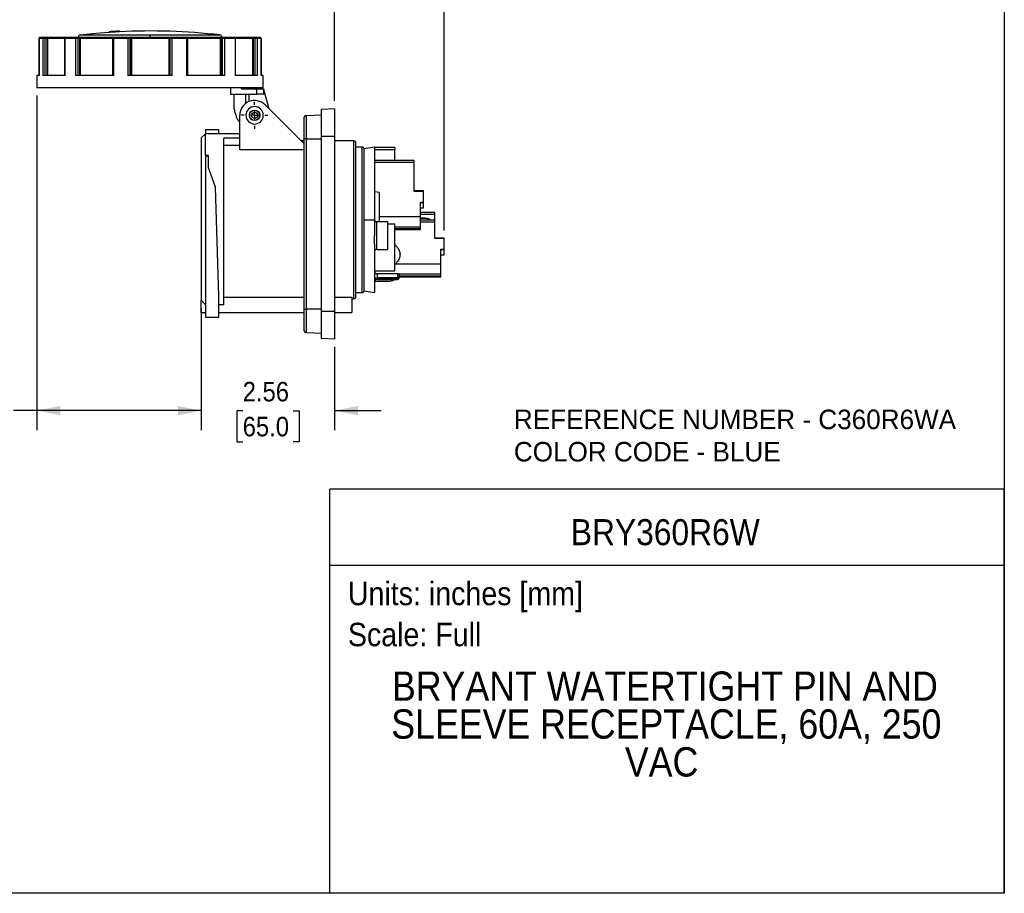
# Model space of a CAD drawing. Header units: inches. Extents: x 0 to 33, y 0 to 25.5.
# Tile 2 of 6: x 14.1 to 33, y 0 to 16.8. Entities that reach past the tile are written whole.
import ezdxf
from ezdxf.enums import TextEntityAlignment as Align

# ---------------------------------------------------------------- set-up
doc = ezdxf.new("R2010")
doc.units = ezdxf.units.IN
doc.header["$LTSCALE"] = 3
doc.header["$MEASUREMENT"] = 0
doc.linetypes.add('SLD-Center', pattern=[0.75, 0.6, -0.05, 0.05, -0.05])
doc.linetypes.add('SLD-Solid', pattern=[0])
doc.layers.add('CENTER', color=40, linetype='SLD-Center')
doc.layers.add('SLD-DEFPOINTS', color=7, linetype='Continuous')
doc.layers.add('DIMENSIONS', color=140, linetype='SLD-Solid', lineweight=25)
doc.layers.add('TEXT', color=140, linetype='SLD-Solid', lineweight=25)
doc.styles.add('SLDTEXTSTYLE0', font='GOTHIC.TTF', dxfattribs={"width": 0.913})
doc.styles.add('SLDTEXTSTYLE1', font='CenturyGothic')
doc.dimstyles.new('SLDDIMSTYLE0', dxfattribs={"dimtxt": 0.375, "dimasz": 0.45, "dimexe": 0, "dimexo": 0.0625, "dimgap": 0.09375, "dimtad": 0, "dimtih": 1, "dimtoh": 1, "dimrnd": 1e-09, "dimzin": 12, "dimdsep": 46, "dimtxsty": 'SLDTEXTSTYLE0', "dimsah": 1, "dimcen": 0.09, "dimadec": 0, "dimazin": 3, "dimtfac": 1, "dimtofl": 0, "dimtmove": 0, "dimatfit": 3, "dimfxl": 0, "dimfrac": 2, "dimtolj": 1, "dimtzin": 12, "dimarcsym": 0})
doc.dimstyles.new('SLDDIMSTYLE1', dxfattribs={"dimtxt": 0.375, "dimasz": 0.45, "dimexe": 0, "dimexo": 0.0625, "dimgap": 0.09375, "dimtad": 0, "dimtih": 1, "dimtoh": 1, "dimrnd": 1e-09, "dimzin": 12, "dimdsep": 46, "dimtxsty": 'SLDTEXTSTYLE0', "dimsah": 1, "dimcen": 0.09, "dimadec": 0, "dimazin": 3, "dimtfac": 1, "dimtmove": 0, "dimatfit": 0, "dimfxl": 0, "dimfrac": 2, "dimtolj": 1, "dimtzin": 12, "dimarcsym": 0})

# ---------------------------------------------------------------- blocks, each defined once
blk = doc.blocks.new('Block2')
at = {"color": 7, "linetype": 'SLD-Solid', "lineweight": 18}
for q in [(33, 25.5), (0, 0)]:
    blk.add_line((33, 0), q, dxfattribs=at)
blk = doc.blocks.new('SW_NOTE_0')
at = {"layer": 'TEXT', "color": 0, "insert": (0, 0.575), "char_height": 0.45, "attachment_point": 1, "style": 'SLDTEXTSTYLE0'}
blk.add_mtext('Scale: Full', dxfattribs=at)
blk = doc.blocks.new('SW_NOTE_0_1')
at = {"layer": 'TEXT', "color": 0, "insert": (0, 0.575), "char_height": 0.45, "attachment_point": 1, "style": 'SLDTEXTSTYLE0'}
blk.add_mtext('Units: inches [mm]', dxfattribs=at)
blk = doc.blocks.new('Block1')
at = {"layer": 'TEXT'}
for p, q in [((33, 7.767), (20.037, 7.767)), ((20.037, 0), (20.037, 7.767)), ((33, 0), (33, 7.767)), ((20.037, 6.307), (33, 6.307)), ((33, 0), (20.037, 0))]:
    blk.add_line(p, q, dxfattribs=at)
for name, p in [('SW_NOTE_0_1', (20.384, 5.41)), ('SW_NOTE_0', (20.384, 4.622))]:
    blk.add_blockref(name, p, dxfattribs=at)
at = {"layer": 'TEXT', "color": 140, "style": 'SLDTEXTSTYLE0', "width": 0.913}
for tag, height, p in [('AUTOATTR0', 0.5, (24.669, 6.538)), ('AUTOATTR1_0', 0.562, (21.231, 3.53)), ('AUTOATTR1_1', 0.562, (21.218, 2.803)), ('AUTOATTR1_2', 0.562, (25.708, 2.075))]:
    blk.add_attdef(tag, text='', height=height, dxfattribs=at).set_placement(p, align=Align.BOTTOM_LEFT)
blk = doc.blocks.new('SW_NOTE_0_2')
at = {"layer": 'TEXT', "color": 0, "char_height": 0.375, "attachment_point": 1, "style": 'SLDTEXTSTYLE1'}
for s, insert in [('REFERENCE NUMBER - C360R6WA', (0, 0.483)), ('COLOR CODE - BLUE', (0, -0.138))]:
    blk.add_mtext(s, dxfattribs=dict(at, insert=insert))
blk = doc.blocks.new('_D_7')
at = {"layer": 'DIMENSIONS'}
for p, q in [((17.567, 11.243), (17.567, 8.898)), ((20.126, 10.496), (20.126, 8.898)), ((17.567, 9.273), (16.667, 9.273)), ((20.126, 9.273), (21.026, 9.273)), ((18.362, 9.27), (18.247, 9.27)), ((18.247, 9.27), (18.247, 8.675)), ((19.331, 9.27), (19.446, 9.27)), ((19.446, 9.27), (19.446, 8.675)), ((18.247, 8.675), (18.362, 8.675)), ((19.446, 8.675), (19.331, 8.675))]:
    blk.add_line(p, q, dxfattribs=at)
for points in [[(17.567, 9.273), (17.117, 9.363), (17.117, 9.183)], [(20.126, 9.273), (20.576, 9.183), (20.576, 9.363)]]:
    blk.add_solid(points, dxfattribs=at)
at = {"layer": 'DIMENSIONS', "char_height": 0.375, "attachment_point": 1, "style": 'SLDTEXTSTYLE0'}
for s, insert in [('2.56', (18.362, 9.825)), ('65.0', (18.362, 9.154))]:
    blk.add_mtext(s, dxfattribs=dict(at, insert=insert))
blk = doc.blocks.new('_D_8')
at = {"layer": 'DIMENSIONS'}
for p, q in [((14.407, 15.324), (14.407, 8.898)), ((17.567, 11.243), (17.567, 8.898)), ((14.407, 9.273), (13.956, 9.273)), ((17.567, 9.273), (14.407, 9.273)), ((12.543, 9.27), (12.429, 9.27)), ((12.429, 9.27), (12.429, 8.675)), ((13.513, 9.27), (13.627, 9.27)), ((13.627, 9.27), (13.627, 8.675)), ((12.429, 8.675), (12.543, 8.675)), ((13.627, 8.675), (13.513, 8.675))]:
    blk.add_line(p, q, dxfattribs=at)
for points in [[(14.407, 9.273), (14.857, 9.183), (14.857, 9.363)], [(17.567, 9.273), (17.117, 9.363), (17.117, 9.183)]]:
    blk.add_solid(points, dxfattribs=at)
at = {"layer": 'DIMENSIONS', "char_height": 0.375, "attachment_point": 1, "style": 'SLDTEXTSTYLE0'}
for s, insert in [('3.16', (12.543, 9.825)), ('80.3', (12.543, 9.154))]:
    blk.add_mtext(s, dxfattribs=dict(at, insert=insert))
blk = doc.blocks.new('_D_9')
at = {"layer": 'DIMENSIONS'}
for p, q in [((20.126, 15.222), (20.126, 18.83)), ((22.232, 12.733), (22.232, 18.83)), ((20.126, 18.455), (19.226, 18.455)), ((20.694, 18.452), (20.58, 18.452)), ((20.58, 18.452), (20.58, 17.857)), ((21.664, 18.452), (21.778, 18.452)), ((21.778, 18.452), (21.778, 17.857)), ((22.232, 18.455), (23.132, 18.455)), ((20.58, 17.857), (20.694, 17.857)), ((21.778, 17.857), (21.664, 17.857))]:
    blk.add_line(p, q, dxfattribs=at)
for points in [[(20.126, 18.455), (19.676, 18.545), (19.676, 18.365)], [(22.232, 18.455), (22.682, 18.365), (22.682, 18.545)]]:
    blk.add_solid(points, dxfattribs=at)
at = {"layer": 'DIMENSIONS', "char_height": 0.375, "attachment_point": 1, "style": 'SLDTEXTSTYLE0'}
for s, insert in [('2.11', (20.694, 19.008)), ('53.5', (20.694, 18.336))]:
    blk.add_mtext(s, dxfattribs=dict(at, insert=insert))
blk = doc.blocks.new('SW_CENTERMARKSYMBOL_10')
at = {"layer": 'CENTER', "color": 0}
for p, q in [((0, 0.2), (0, 0.257)), ((-0.2, 0), (-0.257, 0)), ((0, 0), (-0.1, 0)), ((0, 0), (0, 0.1)), ((0, 0), (0, -0.1)), ((0, 0), (0.1, 0)), ((0.2, 0), (0.257, 0)), ((0, -0.2), (0, -0.257))]:
    blk.add_line(p, q, dxfattribs=at)

msp = doc.modelspace()

# ---------------------------------------------------------------- linework, layer by layer
at = {"color": 7, "linetype": 'SLD-Solid'}
for p, q in [((33, 25.5), (33, 0)), ((33, 0), (0, 0))]:
    msp.add_line(p, q, dxfattribs=at)
for p, q in [((16.583, 16.489), (15.24, 16.489)), ((15.795, 16.55), (15.795, 16.538)), ((15.796, 16.551), (15.796, 16.551)), ((15.796, 16.55), (15.796, 16.55)), ((15.796, 16.55), (15.796, 16.539)), ((15.796, 16.539), (15.796, 16.539)), ((15.826, 16.552), (15.826, 16.552)), ((15.826, 16.552), (15.826, 16.54)), ((15.879, 16.556), (15.879, 16.556)), ((15.879, 16.556), (15.879, 16.544)), ((15.909, 16.558), (15.909, 16.558)), ((15.909, 16.558), (15.909, 16.546)), ((15.962, 16.549), (15.909, 16.546)), ((15.962, 16.56), (15.962, 16.56)), ((15.962, 16.56), (15.962, 16.548)), ((15.992, 16.55), (15.992, 16.563)), ((15.992, 16.563), (15.992, 16.563)), ((15.992, 16.563), (15.992, 16.563)), ((15.992, 16.562), (15.992, 16.55)), ((15.992, 16.562), (15.992, 16.562)), ((15.992, 16.55), (15.992, 16.55)), ((16.583, 16.45), (16.583, 16.489)), ((17.926, 16.489), (16.583, 16.489)), ((14.448, 16.427), (14.448, 15.71)), ((14.448, 16.427), (14.449, 16.427)), ((14.449, 15.71), (14.449, 16.427)), ((14.449, 16.427), (14.521, 16.427)), ((14.533, 16.439), (14.46, 16.439)), ((14.46, 16.439), (14.46, 16.439)), ((14.521, 16.427), (14.521, 15.71)), ((14.521, 16.427), (14.569, 16.427)), ((14.566, 16.439), (14.533, 16.439)), ((14.596, 16.439), (14.566, 16.439)), ((14.569, 15.71), (14.569, 16.427)), ((14.569, 16.427), (14.599, 16.427)), ((14.625, 16.439), (14.596, 16.439)), ((14.599, 16.427), (14.599, 15.71)), ((14.599, 16.427), (14.614, 16.427)), ((14.614, 16.427), (14.614, 15.71)), ((14.614, 16.427), (14.938, 16.427)), ((14.95, 16.439), (14.625, 16.439)), ((14.938, 16.427), (14.938, 15.71)), ((14.938, 16.427), (14.948, 16.427)), ((14.948, 15.71), (14.948, 16.427)), ((14.948, 16.427), (15.146, 16.427)), ((14.957, 16.439), (14.95, 16.439)), ((15.154, 16.439), (14.957, 16.439)), ((15.146, 16.427), (15.146, 15.71)), ((15.146, 16.427), (15.2, 16.427)), ((15.192, 16.439), (15.154, 16.439)), ((15.214, 16.439), (15.192, 16.439)), ((15.2, 15.71), (15.2, 16.427)), ((15.2, 16.427), (15.223, 16.427)), ((15.205, 16.45), (15.205, 16.439)), ((15.205, 16.45), (16.583, 16.45)), ((15.246, 16.439), (15.214, 16.439)), ((15.223, 16.427), (15.223, 15.71)), ((15.223, 16.427), (15.238, 16.427)), ((15.238, 16.427), (15.861, 16.427)), ((15.238, 16.427), (15.238, 15.71)), ((15.865, 16.439), (15.246, 16.439)), ((15.858, 16.427), (15.858, 15.71)), ((15.858, 16.427), (15.885, 16.427)), ((15.87, 16.439), (15.865, 16.439)), ((15.889, 16.439), (15.87, 16.439)), ((15.885, 15.71), (15.885, 16.427)), ((15.885, 16.427), (16.156, 16.427)), ((16.159, 16.439), (15.889, 16.439)), ((16.156, 16.427), (16.156, 15.71)), ((16.156, 16.427), (16.202, 16.427)), ((16.191, 16.439), (16.159, 16.439)), ((16.199, 16.439), (16.191, 16.439)), ((16.226, 16.439), (16.199, 16.439)), ((16.202, 15.71), (16.202, 16.427)), ((16.202, 16.427), (16.21, 16.427)), ((16.21, 16.427), (16.21, 15.71)), ((16.21, 16.427), (16.224, 16.427)), ((16.224, 16.427), (16.942, 16.427)), ((16.224, 16.427), (16.224, 15.71)), ((16.94, 16.439), (16.226, 16.439)), ((16.583, 16.45), (17.961, 16.45)), ((16.967, 16.439), (16.94, 16.439)), ((16.942, 16.427), (16.942, 15.71)), ((16.942, 16.427), (16.955, 16.427)), ((16.955, 16.427), (16.955, 15.71)), ((16.955, 16.427), (16.964, 16.427)), ((16.964, 16.427), (16.964, 15.71)), ((16.964, 16.427), (17.009, 16.427)), ((16.975, 16.439), (16.967, 16.439)), ((17.007, 16.439), (16.975, 16.439)), ((17.277, 16.439), (17.007, 16.439)), ((17.009, 15.71), (17.009, 16.427)), ((17.009, 16.427), (17.28, 16.427)), ((17.295, 16.439), (17.277, 16.439)), ((17.28, 16.427), (17.28, 15.71)), ((17.28, 16.427), (17.307, 16.427)), ((17.301, 16.439), (17.295, 16.439)), ((17.919, 16.439), (17.301, 16.439)), ((17.305, 16.427), (17.927, 16.427)), ((17.307, 15.71), (17.307, 16.427)), ((17.951, 16.439), (17.919, 16.439)), ((17.927, 16.427), (17.927, 15.71)), ((17.927, 16.427), (17.943, 16.427)), ((17.943, 16.427), (17.965, 16.427)), ((17.943, 16.427), (17.943, 15.71)), ((17.974, 16.439), (17.951, 16.439)), ((17.961, 16.439), (17.961, 16.45)), ((17.965, 16.427), (17.965, 15.71)), ((17.965, 16.427), (18.019, 16.427)), ((18.011, 16.439), (17.974, 16.439)), ((18.209, 16.439), (18.011, 16.439)), ((18.019, 15.71), (18.019, 16.427)), ((18.019, 16.427), (18.218, 16.427)), ((18.216, 16.439), (18.209, 16.439)), ((18.541, 16.439), (18.216, 16.439)), ((18.218, 16.427), (18.218, 15.71)), ((18.218, 16.427), (18.227, 16.427)), ((18.227, 15.71), (18.227, 16.427)), ((18.227, 16.427), (18.552, 16.427)), ((18.569, 16.439), (18.541, 16.439)), ((18.552, 16.427), (18.552, 15.71)), ((18.552, 16.427), (18.566, 16.427)), ((18.566, 16.427), (18.597, 16.427)), ((18.566, 16.427), (18.566, 15.71)), ((18.6, 16.439), (18.569, 16.439)), ((18.597, 16.427), (18.597, 15.71)), ((18.597, 16.427), (18.644, 16.427)), ((18.633, 16.439), (18.6, 16.439)), ((18.705, 16.439), (18.633, 16.439)), ((18.644, 15.71), (18.644, 16.427)), ((18.644, 16.427), (18.717, 16.427)), ((18.706, 16.439), (18.705, 16.439)), ((18.717, 15.71), (18.717, 16.427)), ((18.717, 16.427), (18.717, 15.71)), ((18.717, 16.427), (18.717, 16.427)), ((14.407, 15.71), (14.407, 15.474)), ((14.449, 15.71), (14.407, 15.71)), ((14.948, 15.71), (14.521, 15.71)), ((15.885, 15.71), (15.146, 15.71)), ((17.009, 15.71), (16.156, 15.71)), ((18.019, 15.71), (17.28, 15.71)), ((18.644, 15.71), (18.218, 15.71)), ((18.759, 15.71), (18.717, 15.71)), ((18.759, 15.474), (18.759, 15.71)), ((18.759, 15.474), (14.407, 15.474)), ((18.125, 15.474), (18.125, 15.355)), ((18.125, 15.355), (18.635, 15.355)), ((18.2, 15.073), (18.2, 15.355)), ((18.339, 15.453), (18.339, 15.474)), ((18.339, 15.453), (18.635, 15.453)), ((18.421, 15.175), (18.421, 15.355)), ((18.473, 15.453), (18.473, 15.474)), ((18.48, 15.355), (18.48, 15.209)), ((18.635, 15.355), (18.635, 15.453)), ((18.635, 15.453), (18.765, 15.453)), ((18.765, 15.355), (18.635, 15.355)), ((18.765, 15.453), (18.765, 15.355)), ((18.765, 15.453), (18.791, 15.355)), ((18.791, 15.355), (18.765, 15.355)), ((18.791, 15.355), (18.866, 15.075)), ((18.792, 15.147), (19.536, 14.404)), ((18.591, 15.044), (18.591, 15.005)), ((19.591, 14.943), (19.87, 14.958)), ((19.87, 15.051), (19.87, 14.54)), ((20.126, 15.072), (19.88, 15.061)), ((19.88, 14.54), (19.88, 15.061)), ((20.126, 15.072), (20.126, 14.54)), ((18.305, 14.283), (18.305, 14.946)), ((18.691, 14.946), (18.689, 14.946)), ((19.536, 14.884), (19.536, 14.493)), ((19.591, 14.493), (19.591, 14.943)), ((17.646, 14.591), (17.567, 14.512)), ((17.646, 14.672), (17.646, 14.591)), ((17.646, 14.672), (17.902, 14.672)), ((18.305, 14.591), (17.646, 14.591)), ((17.646, 14.176), (17.646, 14.591)), ((17.902, 14.591), (17.902, 14.672)), ((17.567, 14.512), (17.567, 11.393)), ((18.305, 14.51), (18, 14.51)), ((18, 11.306), (18, 14.51)), ((19.536, 14.453), (19.486, 14.453)), ((19.536, 14.493), (19.536, 11.225)), ((19.591, 14.493), (19.536, 14.493)), ((19.591, 11.225), (19.591, 14.493)), ((19.591, 14.493), (19.87, 14.493)), ((19.88, 14.54), (19.87, 14.54)), ((19.87, 14.54), (19.87, 11.178)), ((20.126, 14.54), (19.88, 14.54)), ((19.88, 11.178), (19.88, 14.54)), ((20.126, 14.54), (20.126, 11.178)), ((20.5, 14.453), (20.126, 14.453)), ((20.5, 11.422), (20.5, 14.453)), ((20.539, 11.461), (20.539, 14.414)), ((18.305, 14.364), (18, 14.364)), ((19.536, 14.283), (18.305, 14.283)), ((20.658, 14.335), (20.539, 14.335)), ((20.658, 11.54), (20.658, 14.335)), ((20.894, 14.335), (20.697, 14.301)), ((20.697, 14.301), (20.697, 14.301)), ((20.697, 12.938), (20.697, 14.301)), ((20.697, 12.938), (20.697, 14.301)), ((20.894, 14.335), (20.894, 14.325)), ((21.287, 14.325), (20.894, 14.325)), ((20.894, 14.325), (20.894, 14.073)), ((20.894, 14.288), (21.287, 14.288)), ((21.287, 14.325), (21.287, 14.288)), ((21.287, 14.08), (21.287, 14.288)), ((17.705, 14.176), (17.646, 14.176)), ((17.646, 14.176), (17.646, 14.166)), ((17.646, 14.166), (17.705, 14.166)), ((17.646, 14.166), (17.646, 11.068)), ((17.705, 14.166), (17.705, 14.176)), ((17.705, 13.94), (17.705, 14.166)), ((20.894, 14.137), (20.902, 14.137)), ((20.894, 14.118), (20.902, 14.118)), ((20.894, 14.111), (20.902, 14.111)), ((20.894, 14.108), (20.902, 14.108)), ((20.894, 14.088), (20.902, 14.088)), ((20.894, 14.081), (20.902, 14.081)), ((21.661, 14.08), (20.894, 14.08)), ((20.894, 14.073), (20.894, 12.938)), ((20.894, 14.048), (21.661, 14.048)), ((20.902, 14.118), (20.902, 14.137)), ((20.902, 14.111), (20.902, 14.118)), ((20.902, 14.108), (20.902, 14.111)), ((20.902, 14.088), (20.902, 14.108)), ((20.902, 14.081), (20.902, 14.088)), ((20.902, 14.08), (20.902, 14.081)), ((21.661, 14.048), (21.661, 14.08)), ((21.661, 13.487), (21.661, 14.048)), ((17.841, 13.565), (17.705, 13.94)), ((20.894, 13.657), (20.902, 13.657)), ((20.902, 13.624), (20.902, 13.657)), ((17.902, 11.469), (17.841, 13.565)), ((20.894, 13.624), (20.902, 13.624)), ((20.894, 13.62), (20.902, 13.62)), ((20.902, 13.604), (20.894, 13.604)), ((20.894, 13.592), (20.902, 13.592)), ((20.894, 13.55), (20.902, 13.55)), ((20.894, 13.541), (20.902, 13.541)), ((20.992, 13.466), (20.894, 13.473)), ((20.902, 13.62), (20.902, 13.624)), ((20.902, 13.607), (20.902, 13.62)), ((20.992, 12.902), (20.992, 13.466)), ((21.839, 13.494), (21.661, 13.494)), ((21.661, 13.487), (21.839, 13.487)), ((21.839, 13.487), (21.839, 13.494)), ((21.839, 13.28), (21.839, 13.487)), ((21.78, 13.28), (21.839, 13.28)), ((21.78, 13), (21.78, 13.28)), ((21.78, 13.27), (21.839, 13.27)), ((21.839, 13.27), (21.839, 13.28)), ((21.839, 13.171), (21.839, 13.27)), ((21.78, 13.171), (21.839, 13.171)), ((21.78, 13.171), (21.839, 13.171)), ((22.055, 13.077), (21.78, 13.077)), ((21.839, 13.171), (21.839, 13.171)), ((22.055, 13.044), (22.055, 13.077)), ((20.697, 12.938), (20.894, 12.938)), ((20.697, 11.575), (20.697, 12.938)), ((20.697, 11.575), (20.697, 12.938)), ((20.697, 12.938), (20.697, 12.938)), ((20.894, 12.964), (20.902, 12.964)), ((20.894, 12.957), (20.902, 12.957)), ((20.894, 12.948), (20.902, 12.948)), ((20.894, 12.938), (20.894, 12.638)), ((20.894, 12.921), (20.902, 12.921)), ((20.894, 12.913), (20.902, 12.913)), ((21.15, 12.902), (20.943, 12.902)), ((20.943, 12.371), (20.943, 12.902)), ((20.992, 13), (21.78, 13)), ((21.15, 12.371), (21.15, 12.902)), ((21.78, 13.044), (22.055, 13.044)), ((21.78, 12.803), (21.78, 13)), ((22.055, 12.933), (21.78, 12.933)), ((21.78, 12.9), (22.055, 12.9)), ((21.963, 12.933), (21.962, 12.942)), ((22.055, 12.933), (22.055, 13.044)), ((22.055, 12.9), (22.055, 12.933)), ((22.055, 12.583), (22.055, 12.9)), ((21.15, 12.861), (21.287, 12.861)), ((21.287, 11.957), (21.287, 12.861)), ((21.287, 12.803), (21.78, 12.803)), ((21.287, 12.769), (21.78, 12.769)), ((21.287, 12.751), (21.78, 12.751)), ((21.78, 12.769), (21.78, 12.803)), ((21.78, 12.751), (21.78, 12.769)), ((22.232, 12.589), (22.055, 12.589)), ((22.055, 12.583), (22.232, 12.583)), ((22.232, 12.583), (22.232, 12.589)), ((22.232, 12.375), (22.232, 12.583)), ((20.894, 12.468), (20.894, 11.54)), ((20.902, 12.312), (20.894, 12.312)), ((20.894, 12.309), (20.902, 12.309)), ((20.943, 12.371), (21.15, 12.371)), ((22.173, 12.375), (22.232, 12.375)), ((22.173, 12.095), (22.173, 12.375)), ((22.173, 12.366), (22.232, 12.366)), ((22.232, 12.366), (22.232, 12.375)), ((22.232, 12.266), (22.232, 12.366)), ((20.902, 12.295), (20.894, 12.295)), ((20.894, 12.292), (20.902, 12.292)), ((20.894, 12.277), (20.902, 12.277)), ((20.894, 12.258), (20.902, 12.258)), ((20.894, 12.244), (20.902, 12.244)), ((21.386, 12.247), (21.386, 12.294)), ((22.173, 12.266), (22.232, 12.266)), ((22.173, 12.266), (22.232, 12.266)), ((22.232, 12.266), (22.232, 12.266)), ((20.894, 11.957), (21.287, 11.957)), ((21.304, 12.095), (22.173, 12.095)), ((22.173, 11.898), (22.173, 12.095)), ((20.894, 11.842), (20.902, 11.842)), ((20.894, 11.834), (20.902, 11.834)), ((20.894, 11.813), (20.902, 11.813)), ((20.894, 11.771), (20.902, 11.771)), ((20.894, 11.766), (20.902, 11.766)), ((20.896, 11.752), (20.902, 11.752)), ((20.9, 11.763), (20.902, 11.763)), ((20.9, 11.762), (20.902, 11.762)), ((20.9, 11.762), (20.902, 11.762)), ((20.902, 11.834), (20.902, 11.842)), ((20.902, 11.813), (20.902, 11.834)), ((20.902, 11.771), (20.902, 11.813)), ((20.902, 11.766), (20.902, 11.771)), ((20.902, 11.763), (21.19, 11.763)), ((20.902, 11.762), (20.902, 11.762)), ((20.902, 11.752), (20.902, 11.762)), ((20.953, 11.906), (21.335, 11.906)), ((20.953, 11.828), (20.953, 11.906)), ((20.953, 11.828), (21.335, 11.828)), ((20.953, 11.796), (20.953, 11.828)), ((21.335, 11.796), (20.953, 11.796)), ((20.953, 11.795), (20.953, 11.796)), ((20.953, 11.795), (21.335, 11.795)), ((21.335, 11.906), (21.335, 11.828)), ((21.335, 11.828), (21.335, 11.796)), ((21.335, 11.796), (21.335, 11.795)), ((21.368, 11.898), (22.173, 11.898)), ((21.374, 11.867), (21.374, 11.889)), ((21.374, 11.851), (21.374, 11.867)), ((21.374, 11.864), (22.173, 11.864)), ((21.374, 11.835), (21.374, 11.851)), ((21.374, 11.846), (22.173, 11.846)), ((21.374, 11.834), (21.374, 11.835)), ((22.173, 11.864), (22.173, 11.898)), ((22.173, 11.846), (22.173, 11.864)), ((20.697, 11.575), (20.894, 11.54)), ((20.697, 11.575), (20.697, 11.575)), ((20.894, 11.66), (20.902, 11.66)), ((20.894, 11.647), (20.902, 11.647)), ((20.894, 11.614), (20.902, 11.614)), ((20.894, 11.585), (20.902, 11.585)), ((20.894, 11.578), (20.902, 11.578)), ((17.567, 11.158), (17.567, 11.393)), ((17.902, 11.068), (17.902, 11.469)), ((18, 11.455), (19.536, 11.455)), ((20.126, 11.455), (20.461, 11.455)), ((20.461, 11.455), (20.461, 11.158)), ((20.461, 11.422), (20.5, 11.422)), ((20.539, 11.54), (20.658, 11.54)), ((18, 11.306), (17.902, 11.306)), ((19.536, 11.225), (19.536, 10.833)), ((19.536, 11.225), (19.591, 11.225)), ((19.591, 10.774), (19.591, 11.225)), ((19.87, 11.225), (19.591, 11.225)), ((19.87, 11.178), (19.87, 10.667)), ((19.88, 11.178), (19.87, 11.178)), ((20.126, 11.178), (19.88, 11.178)), ((19.88, 10.657), (19.88, 11.178)), ((20.126, 11.178), (20.126, 10.646)), ((17.567, 11.158), (17.646, 11.158)), ((17.646, 11.068), (17.902, 11.068)), ((17.902, 11.158), (19.536, 11.158)), ((20.126, 11.158), (20.461, 11.158)), ((19.591, 10.774), (19.87, 10.76)), ((20.126, 10.646), (19.88, 10.657))]:
    msp.add_line(p, q)
at = {"flags": 128}
for points in [[(15.795, 16.539), (15.537, 16.519), (15.24, 16.489)], [(15.879, 16.545), (15.835, 16.542), (15.826, 16.541)], [(15.146, 16.427), (15.147, 16.429), (15.147, 16.431), (15.148, 16.433), (15.149, 16.435), (15.15, 16.437), (15.151, 16.438), (15.153, 16.438), (15.154, 16.439)], [(15.238, 16.427), (15.239, 16.429), (15.239, 16.431), (15.24, 16.433), (15.241, 16.435), (15.242, 16.437), (15.243, 16.438), (15.245, 16.438), (15.246, 16.439)], [(15.862, 16.435), (15.862, 16.435), (15.862, 16.437), (15.863, 16.438), (15.864, 16.438), (15.865, 16.439)], [(15.885, 16.427), (15.885, 16.429), (15.885, 16.431), (15.886, 16.433), (15.886, 16.435), (15.887, 16.437), (15.887, 16.438), (15.888, 16.438), (15.889, 16.439)], [(17.277, 16.439), (17.277, 16.438), (17.278, 16.438), (17.279, 16.437), (17.279, 16.435), (17.28, 16.433), (17.28, 16.431), (17.28, 16.429), (17.28, 16.427)], [(17.301, 16.439), (17.302, 16.438), (17.302, 16.438), (17.303, 16.437), (17.304, 16.435), (17.304, 16.435)], [(17.919, 16.439), (17.921, 16.438), (17.922, 16.438), (17.924, 16.437), (17.925, 16.435), (17.926, 16.433), (17.926, 16.431), (17.927, 16.429), (17.927, 16.427)], [(18.011, 16.439), (18.013, 16.438), (18.014, 16.438), (18.016, 16.437), (18.017, 16.435), (18.018, 16.433), (18.019, 16.431), (18.019, 16.429), (18.019, 16.427)]]:
    msp.add_lwpolyline(points, dxfattribs=at)
for radius in [0.1, 0.0984, 0.0591]:
    msp.add_circle((18.591, 14.946), radius)
for centre, radius, start, end in [((15.244, 16.45), 0.0394, 96.5294, 180), ((16.583, 4.755), 11.823, 93.6719, 93.8163), ((16.583, 4.755), 11.822, 93.6721, 93.8166), ((16.583, 4.755), 11.81, 93.6758, 93.8204), ((16.583, 4.755), 11.822, 93.2693, 93.4127), ((16.583, 4.755), 11.81, 93.2726, 93.4161), ((16.583, 4.755), 11.823, 92.8655, 93.0098), ((16.583, 4.755), 11.822, 92.8657, 93.01), ((16.583, 4.755), 11.81, 92.8686, 93.013), ((16.583, 4.755), 11.811, 83.4706, 92.866), ((17.921, 16.45), 0.0394, 0, 83.4706), ((14.46, 16.427), 0.0118, 90, 180), ((14.46, 16.427), 0.0117, 90.5665, 180.5555), ((14.533, 16.427), 0.0115, 91.5946, 181.5104), ((14.555, 16.429), 0.014, 348.6309, 40.3907), ((14.586, 16.429), 0.014, 348.6309, 40.3907), ((14.625, 16.427), 0.0115, 91.8634, 181.7494), ((14.95, 16.427), 0.0118, 90, 180), ((14.959, 16.428), 0.0107, 99.2409, 186.9289), ((15.19, 16.428), 0.0105, 351.9505, 78.5782), ((15.212, 16.428), 0.0105, 351.9505, 78.5782), ((15.87, 16.427), 0.0118, 90, 180), ((16.173, 16.43), 0.017, 148.2304, 189.5917), ((16.19, 16.427), 0.0116, 359.0242, 88.9898), ((16.199, 16.427), 0.0116, 359.0242, 88.9898), ((16.242, 16.43), 0.019, 151.8799, 188.6863), ((16.923, 16.43), 0.019, 351.3137, 28.1201), ((16.967, 16.427), 0.0116, 91.0102, 180.9758), ((16.975, 16.427), 0.0116, 91.0102, 180.9758), ((16.992, 16.43), 0.017, 350.4083, 31.7696), ((17.295, 16.427), 0.0118, 0, 90), ((17.953, 16.428), 0.0105, 101.4218, 188.0495), ((17.976, 16.428), 0.0105, 101.4218, 188.0495), ((18.207, 16.428), 0.0107, 353.0711, 80.7591), ((18.216, 16.427), 0.0118, 0, 90), ((18.54, 16.427), 0.0115, 358.2506, 88.1366), ((18.58, 16.429), 0.014, 139.6093, 191.3691), ((18.61, 16.429), 0.014, 139.6093, 191.3691), ((18.633, 16.427), 0.0115, 358.4896, 88.4054), ((18.705, 16.427), 0.0117, 359.4445, 89.4335), ((18.706, 16.427), 0.0118, 0, 90), ((18.591, 14.946), 0.285, 45, 180), ((18.591, 14.946), 0.167, 0, 180), ((19.88, 15.051), 0.00984, 92.5, 180), ((18.591, 14.946), 0.167, 180, 0), ((19.595, 14.884), 0.0591, 93, 180), ((20.5, 14.414), 0.0394, 0, 90), ((20.658, 14.296), 0.0394, 6.7978, 90), ((21.818, 12.553), 0.419, 70.9896, 95.2199), ((21.821, 12.551), 0.415, 70.1877, 95.7668), ((20.943, 12.322), 0.0492, 90, 180), ((20.953, 11.736), 0.0591, 90, 180), ((20.951, 11.738), 0.0575, 151.2858, 179.9742), ((20.953, 11.769), 0.0592, 89.8073, 149.509), ((20.953, 11.737), 0.0592, 89.8073, 149.509), ((21.159, 12.07), 0.309, 275.8406, 297.0194), ((21.335, 11.867), 0.0391, 269.5648, 359.5581), ((21.335, 11.835), 0.0391, 269.5648, 359.5581), ((21.335, 11.834), 0.0394, 270, 360), ((20.658, 11.579), 0.0394, 270, 353.2022), ((20.5, 11.461), 0.0394, 270, 0), ((19.595, 10.833), 0.0591, 180, 267), ((19.88, 10.667), 0.00984, 180, 267.5)]:
    msp.add_arc(centre, radius, start, end)
for points, knots in [([(15.796, 16.551), (15.796, 16.551), (15.796, 16.551), (15.798, 16.551), (15.799, 16.551), (15.801, 16.551), (15.803, 16.551), (15.806, 16.552), (15.809, 16.552), (15.813, 16.552), (15.816, 16.552), (15.825, 16.553), (15.848, 16.555), (15.876, 16.556), (15.904, 16.558), (15.924, 16.559), (15.949, 16.56), (15.965, 16.561), (15.975, 16.562), (15.981, 16.562), (15.986, 16.562), (15.99, 16.562), (15.991, 16.562), (15.992, 16.562)], [0, 0, 0, 0, 0.020675, 0.041594, 0.062757, 0.084163, 0.105815, 0.12771, 0.149851, 0.172236, 0.194867, 0.217743, 0.317917, 0.500374, 0.500886, 0.608673, 0.70342, 0.785101, 0.828629, 0.871881, 0.914859, 0.957564, 1, 1, 1, 1]), ([(15.879, 16.544), (15.871, 16.544), (15.854, 16.543), (15.836, 16.542), (15.826, 16.541), (15.826, 16.541), (15.826, 16.541)], [0, 0, 0, 0, 0.278352, 0.552645, 0.829806, 1, 1, 1, 1]), ([(15.879, 16.556), (15.877, 16.556), (15.874, 16.556), (15.869, 16.556), (15.864, 16.555), (15.86, 16.555), (15.856, 16.555), (15.852, 16.555), (15.849, 16.554), (15.846, 16.554), (15.843, 16.554), (15.841, 16.554), (15.839, 16.554), (15.836, 16.553), (15.832, 16.553), (15.829, 16.553), (15.827, 16.553), (15.827, 16.553)], [0, 0, 0, 0, 0.069935, 0.137159, 0.201673, 0.263476, 0.322568, 0.37895, 0.43262, 0.48358, 0.531829, 0.577367, 0.620195, 0.660312, 0.77567, 0.888899, 1, 1, 1, 1]), ([(15.961, 16.56), (15.96, 16.56), (15.96, 16.56), (15.958, 16.56), (15.956, 16.56), (15.953, 16.56), (15.95, 16.56), (15.946, 16.56), (15.94, 16.56), (15.933, 16.559), (15.926, 16.559), (15.918, 16.558), (15.912, 16.558), (15.909, 16.558)], [0, 0, 0, 0, 0.066634, 0.133325, 0.200075, 0.266885, 0.333757, 0.433081, 0.537089, 0.645783, 0.759165, 0.877237, 1, 1, 1, 1]), ([(15.962, 16.549), (15.962, 16.549), (15.962, 16.549), (15.951, 16.548), (15.933, 16.548), (15.917, 16.547), (15.909, 16.546)], [0, 0, 0, 0, 0.172791, 0.447044, 0.724246, 1, 1, 1, 1]), ([(18.305, 14.813), (18.291, 14.829), (18.263, 14.863), (18.248, 14.905), (18.241, 14.927)], [0, 0, 0, 0, 0.480322, 1, 1, 1, 1]), ([(20.902, 13.592), (20.902, 13.594), (20.902, 13.597), (20.902, 13.601), (20.902, 13.603), (20.902, 13.604), (20.902, 13.604), (20.902, 13.604)], [0, 0, 0, 0, 0.256839, 0.489971, 0.715877, 0.952553, 1, 1, 1, 1]), ([(20.902, 13.55), (20.902, 13.557), (20.902, 13.564), (20.902, 13.577), (20.902, 13.584), (20.902, 13.592)], [0, 0, 0, 0, 1, 1, 2, 2, 2, 2]), ([(20.902, 13.541), (20.902, 13.541), (20.902, 13.542), (20.902, 13.547), (20.902, 13.55)], [0, 0, 0, 0, 0.410719, 1, 1, 1, 1]), ([(20.902, 12.957), (20.902, 12.958), (20.902, 12.96), (20.902, 12.963), (20.902, 12.963), (20.902, 12.964)], [0, 0, 0, 0, 0.167416, 0.462521, 1, 1, 1, 1]), ([(20.902, 12.948), (20.902, 12.949), (20.902, 12.951), (20.902, 12.954), (20.902, 12.955), (20.902, 12.957)], [0, 0, 0, 0, 1, 1, 2, 2, 2, 2]), ([(20.902, 12.921), (20.902, 12.924), (20.902, 12.928), (20.902, 12.936), (20.902, 12.942), (20.902, 12.948)], [0, 0, 0, 0, 1, 1, 2, 2, 2, 2]), ([(20.902, 12.926), (20.903, 12.924), (20.906, 12.916), (20.918, 12.908), (20.928, 12.905), (20.933, 12.903)], [0, 0, 0, 0, 0.17229, 0.586549, 1, 1, 1, 1]), ([(20.902, 12.913), (20.902, 12.913), (20.902, 12.913), (20.902, 12.916), (20.902, 12.918), (20.902, 12.921)], [0, 0, 0, 0, 1, 1, 2, 2, 2, 2]), ([(20.933, 12.903), (20.935, 12.903), (20.938, 12.902), (20.941, 12.902), (20.943, 12.902)], [0, 0, 0, 0, 0.497571, 1, 1, 1, 1]), ([(20.894, 12.468), (20.894, 12.472), (20.894, 12.479), (20.894, 12.493), (20.894, 12.519), (20.895, 12.554), (20.894, 12.59), (20.894, 12.615), (20.894, 12.628), (20.894, 12.635), (20.894, 12.638)], [0, 0, 0, 0, 0.058749, 0.128929, 0.257747, 0.516116, 0.764266, 0.883812, 0.946092, 1, 1, 1, 1]), ([(20.902, 12.297), (20.902, 12.299), (20.902, 12.302), (20.902, 12.306), (20.902, 12.308), (20.902, 12.309)], [0, 0, 0, 0, 0.3740837, 0.6708112, 1, 1, 1, 1]), ([(20.902, 12.277), (20.902, 12.28), (20.902, 12.283), (20.902, 12.288), (20.902, 12.29), (20.902, 12.292)], [0, 0, 0, 0, 1, 1, 2, 2, 2, 2]), ([(20.902, 12.258), (20.902, 12.261), (20.902, 12.264), (20.902, 12.271), (20.902, 12.274), (20.902, 12.277)], [0, 0, 0, 0, 1, 1, 2, 2, 2, 2]), ([(20.902, 12.244), (20.902, 12.245), (20.902, 12.245), (20.902, 12.25), (20.902, 12.255), (20.902, 12.258)], [0, 0, 0, 0, 0.356588, 0.668651, 1, 1, 1, 1]), ([(21.386, 12.247), (21.383, 12.227), (21.377, 12.207), (21.357, 12.166), (21.344, 12.145), (21.327, 12.123)], [0, 0, 0, 0, 0.5, 0.5, 1, 1, 1, 1]), ([(20.894, 11.947), (20.894, 11.946), (20.894, 11.943), (20.894, 11.94), (20.895, 11.936), (20.896, 11.933), (20.898, 11.928), (20.902, 11.923), (20.909, 11.917), (20.918, 11.912), (20.928, 11.909), (20.936, 11.907), (20.945, 11.907), (20.95, 11.906), (20.953, 11.906)], [0, 0, 0, 0, 0.050872, 0.101042, 0.150716, 0.200106, 0.24943, 0.375535, 0.498794, 0.624988, 0.748621, 0.833249, 0.916369, 1, 1, 1, 1]), ([(21.335, 11.906), (21.336, 11.906), (21.338, 11.906), (21.341, 11.906), (21.345, 11.906), (21.35, 11.905), (21.354, 11.904), (21.358, 11.903), (21.362, 11.901), (21.366, 11.9), (21.367, 11.899), (21.368, 11.898)], [0, 0, 0, 0, 0.081386, 0.162515, 0.244126, 0.36756, 0.492308, 0.617494, 0.744365, 0.871331, 1, 1, 1, 1]), ([(21.368, 11.898), (21.369, 11.898), (21.37, 11.897), (21.372, 11.895), (21.373, 11.894), (21.374, 11.893), (21.374, 11.891), (21.374, 11.89), (21.374, 11.889)], [0, 0, 0, 0, 0.156393, 0.315242, 0.477858, 0.645463, 0.819176, 1, 1, 1, 1]), ([(20.902, 11.647), (20.902, 11.651), (20.902, 11.654), (20.902, 11.658), (20.902, 11.66), (20.902, 11.66)], [0, 0, 0, 0, 1, 1, 2, 2, 2, 2]), ([(20.902, 11.614), (20.902, 11.621), (20.902, 11.627), (20.902, 11.638), (20.902, 11.643), (20.902, 11.647)], [0, 0, 0, 0, 1, 1, 2, 2, 2, 2]), ([(20.902, 11.585), (20.902, 11.588), (20.902, 11.592), (20.902, 11.601), (20.902, 11.607), (20.902, 11.614)], [0, 0, 0, 0, 1, 1, 2, 2, 2, 2]), ([(20.902, 11.578), (20.902, 11.578), (20.902, 11.578), (20.902, 11.581), (20.902, 11.583), (20.902, 11.585)], [0, 0, 0, 0, 1, 1, 2, 2, 2, 2]), ([(17.567, 11.393), (17.57, 11.39), (17.575, 11.384), (17.584, 11.375), (17.592, 11.366), (17.6, 11.357), (17.61, 11.346), (17.621, 11.334), (17.634, 11.32), (17.642, 11.31), (17.646, 11.306)], [0, 0, 0, 0, 0.10129, 0.202378, 0.303317, 0.404161, 0.504964, 0.671928, 0.836849, 1, 1, 1, 1])]:
    msp.add_open_spline(points, degree=3, knots=knots)
for points in [[(18.241, 14.927), (18.227, 14.976), (18.213, 15.025), (18.2, 15.073)], [(21.287, 12.463), (21.302, 12.448), (21.316, 12.433), (21.327, 12.418)], [(21.327, 12.418), (21.34, 12.4), (21.352, 12.384), (21.36, 12.367)], [(21.36, 12.367), (21.374, 12.342), (21.383, 12.318), (21.386, 12.294)], [(21.327, 12.123), (21.32, 12.114), (21.312, 12.105), (21.304, 12.095)], [(21.287, 12.076), (21.293, 12.082), (21.298, 12.089), (21.304, 12.095)]]:
    msp.add_open_spline(points, degree=3)

# ---------------------------------------------------------------- block references
at = {"layer": 'CENTER'}
msp.add_blockref('SW_CENTERMARKSYMBOL_10', (18.591, 14.946), dxfattribs=at)
at = {"layer": 'SLD-DEFPOINTS'}
msp.add_blockref('Block2', (0, 0), dxfattribs=at)
ref = msp.add_blockref('Block1', (0, 0), dxfattribs=at)
ref.add_attrib('AUTOATTR0', 'BRY360R6W', dxfattribs={"layer": 'TEXT', "height": 0.5, "style": 'SLDTEXTSTYLE0', "width": 0.913}).set_placement((24.669, 6.538), align=Align.BOTTOM_LEFT)
ref.add_attrib('AUTOATTR1_0', 'BRYANT WATERTIGHT PIN AND ', dxfattribs={"layer": 'TEXT', "height": 0.5625, "style": 'SLDTEXTSTYLE0', "width": 0.913}).set_placement((21.231, 3.53), align=Align.BOTTOM_LEFT)
ref.add_attrib('AUTOATTR1_1', 'SLEEVE RECEPTACLE, 60A, 250 ', dxfattribs={"layer": 'TEXT', "height": 0.5625, "style": 'SLDTEXTSTYLE0', "width": 0.913}).set_placement((21.218, 2.803), align=Align.BOTTOM_LEFT)
ref.add_attrib('AUTOATTR1_2', 'VAC', dxfattribs={"layer": 'TEXT', "height": 0.5625, "style": 'SLDTEXTSTYLE0', "width": 0.913}).set_placement((25.708, 2.075), align=Align.BOTTOM_LEFT)
at = {"layer": 'TEXT'}
msp.add_blockref('SW_NOTE_0_2', (23.575, 8.809), dxfattribs=at)

# ---------------------------------------------------------------- dimensions: what is measured, and where the dimension line sits
at = {"layer": 'DIMENSIONS'}
for base, p1, p2, picture, middle in [((22.232, 18.455), (20.126, 15.072), (22.232, 12.583), '_D_9', (21.179, 18.455)), ((20.126, 9.273), (17.567, 11.393), (20.126, 10.646), '_D_7', (18.847, 9.273))]:
    dim = msp.add_linear_dim(base=base, p1=p1, p2=p2, dimstyle='SLDDIMSTYLE1', dxfattribs=at)
    dim.commit()
    dim.dimension.update_dxf_attribs({"geometry": picture, "text_midpoint": middle, "dimtype": 160})
dim = msp.add_linear_dim(base=(14.407, 9.273), p1=(17.567, 11.393), p2=(14.407, 15.474), angle=0, dimstyle='SLDDIMSTYLE0', dxfattribs=at)
dim.commit()
dim.dimension.update_dxf_attribs({"geometry": '_D_8', "text_midpoint": (13.028, 9.273), "dimtype": 160})

doc.saveas('drawing.dxf')
